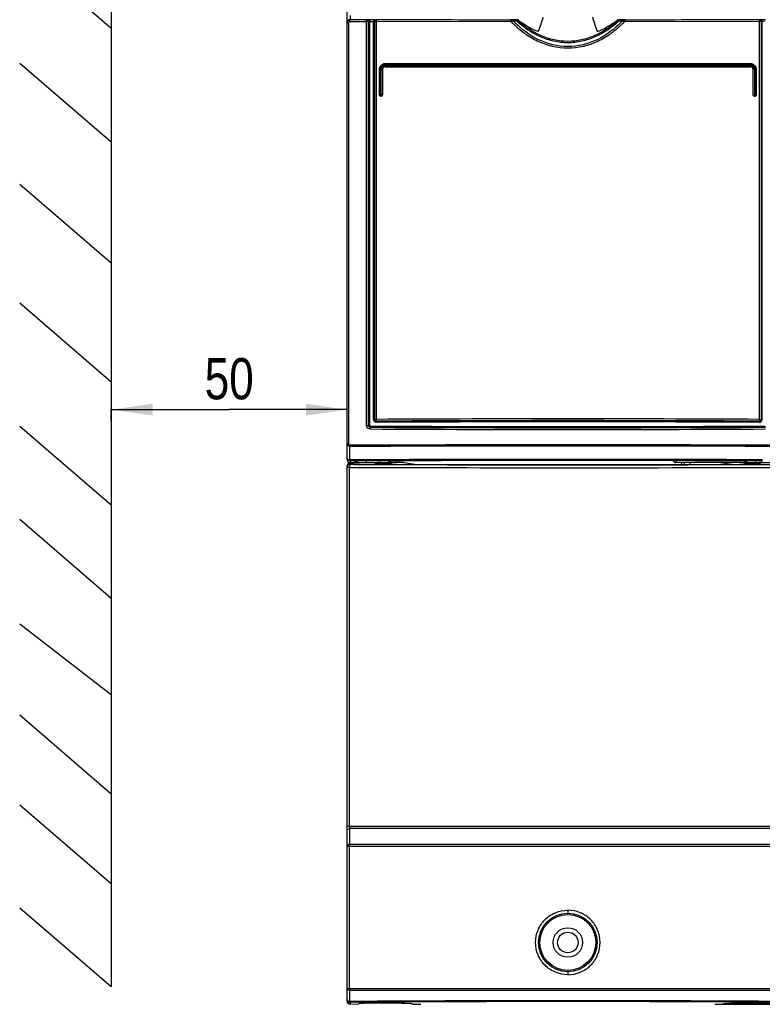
# Model space of a CAD drawing. Header units: millimetres. Extents: x 0 to 594, y 0 to 420.
# Tile 7 of 38: x 84 to 147, y 165 to 249. Entities that reach past the tile are written whole.
import ezdxf

# ---------------------------------------------------------------- set-up
doc = ezdxf.new("R2010")
doc.units = ezdxf.units.MM
doc.header["$LTSCALE"] = 32.67
doc.layers.get('0').update_dxf_attribs({"linetype": 'CONTINUOUS'})
doc.styles.get("Standard").update_dxf_attribs({"font": 'txt', "width": 0.8})
doc.dimstyles.new('DIMSTYLE_1', dxfattribs={"dimtxt": 3.5, "dimasz": 3.5, "dimexe": 1, "dimexo": 0, "dimgap": 0.875, "dimtad": 1, "dimlfac": 2, "dimdsep": 46, "dimtxsty": 'STANDARD', "dimblk": '_FILLED', "dimblk1": '_FILLED', "dimblk2": '_FILLED', "dimcen": 0.09, "dimclrt": 5, "dimadec": 0, "dimazin": 0, "dimtp": 0.01, "dimtm": 0.01, "dimtfac": 1, "dimtofl": 0, "dimtmove": 0, "dimatfit": 3, "dimldrblk": '_FILLED', "dimfxl": 1, "dimtolj": 1, "dimarcsym": 0})

# ---------------------------------------------------------------- blocks, each defined once
blk = doc.blocks.new('_FILLED')
at = {"color": 0, "linetype": 'BYBLOCK'}
blk.add_solid([(0, 0), (-1, 0.143), (-1, -0.143)], dxfattribs=at)
blk = doc.blocks.new('*D0')
at = {"color": 2, "linetype": 'CONTINUOUS'}
for p, q in [((112.197, 216.751), (112.197, 216.876)), ((112.197, 215.876), (112.197, 216.751)), ((92.172, 214.876), (92.172, 215.876)), ((92.172, 215.876), (102.185, 215.876)), ((112.197, 215.876), (102.185, 215.876))]:
    blk.add_line(p, q, dxfattribs=at)
at = {"color": 2, "linetype": 'CONTINUOUS', "xscale": 3.5, "yscale": 3.5, "zscale": 3.5}
for p, rotation in [((92.172, 215.876), 180), ((112.197, 215.876), 360)]:
    blk.add_blockref('_FILLED', p, dxfattribs=dict(at, rotation=rotation))
at = {"color": 5, "linetype": 'CONTINUOUS', "insert": (102.185, 220.251), "char_height": 3.5, "width": 5.6, "attachment_point": 2, "line_spacing_factor": 0.9}
blk.add_mtext('50', dxfattribs=at)
blk = doc.blocks.new('*D3')
at = {"color": 2, "linetype": 'CONTINUOUS'}
for p, q in [((143.423, 165.389), (159.582, 165.389)), ((159.582, 165.389), (159.582, 165.389)), ((160.457, 165.389), (160.457, 155.054)), ((160.457, 144.718), (160.457, 155.054))]:
    blk.add_line(p, q, dxfattribs=at)
at = {"color": 2, "linetype": 'CONTINUOUS', "xscale": 3.5, "yscale": 3.5, "zscale": 3.5}
for p, rotation in [((160.457, 165.389), 89.999999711), ((160.457, 144.718), 269.999999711)]:
    blk.add_blockref('_FILLED', p, dxfattribs=dict(at, rotation=rotation))
at = {"color": 5, "linetype": 'CONTINUOUS', "insert": (156.082, 155.054), "char_height": 3.5, "width": 44.8, "attachment_point": 2, "rotation": 90, "line_spacing_factor": 0.9}
blk.add_mtext('MIN100\\PAIR SPACE OUTLET', dxfattribs=at)

msp = doc.modelspace()

# ---------------------------------------------------------------- linework, layer by layer
at = {"color": 7, "linetype": 'CONTINUOUS'}
for p, q in [((112.1972, 248.7389), (112.1972, 294.1392)), ((92.1725, 288.7346), (92.1725, 166.8735)), ((92.1725, 248.2438), (84.3897, 254.9353)), ((112.1972, 211.6394), (112.1972, 248.7201)), ((112.4256, 248.8182), (113.848, 248.8182)), ((114.1294, 248.8211), (114.2331, 248.8211)), ((114.2331, 248.8211), (114.4405, 248.8211)), ((126.1422, 248.7999), (114.665, 248.815)), ((125.9962, 248.9709), (125.9778, 248.9893)), ((126.3197, 248.9681), (126.141, 248.9683)), ((126.3153, 248.9512), (126.2442, 248.9503)), ((126.3477, 248.9515), (126.3153, 248.9512)), ((126.4985, 248.9681), (126.3197, 248.9681)), ((126.4519, 248.9527), (126.3477, 248.9515)), ((126.5569, 248.9538), (126.4519, 248.9527)), ((126.6773, 248.968), (126.4985, 248.9681)), ((135.3375, 248.9681), (135.2171, 248.968)), ((135.3959, 248.9681), (135.3375, 248.9681)), ((135.4425, 248.9527), (135.3376, 248.9538)), ((135.7535, 248.9683), (135.3959, 248.9681)), ((135.6503, 248.9503), (135.4425, 248.9527)), ((147.2295, 248.815), (135.7522, 248.7999)), ((135.9167, 248.9893), (135.8982, 248.9709)), ((147.661, 248.8212), (147.454, 248.8209)), ((92.1725, 238.5813), (84.3897, 245.2728)), ((146.4483, 244.9893), (115.4472, 244.9893)), ((115.4482, 245.2393), (146.4473, 245.2393)), ((146.449, 244.9911), (146.4483, 244.9893)), ((115.1972, 244.7388), (115.1972, 242.5895)), ((146.6972, 242.5895), (146.6972, 244.7388)), ((114.9492, 242.5911), (115.0378, 242.5911)), ((146.8566, 242.5911), (146.9452, 242.5911)), ((92.1725, 228.3057), (84.3897, 234.9972)), ((92.1725, 218.2104), (84.3897, 224.9019)), ((147.3659, 215.046), (147.3619, 215.0475)), ((92.1725, 207.7529), (84.3897, 214.4444)), ((112.4239, 211.6134), (112.4241, 212.747)), ((112.4469, 211.6129), (112.424, 211.6129)), ((113.0101, 211.6149), (112.4469, 211.6129)), ((112.4472, 211.538), (114.4072, 211.5445)), ((112.7758, 211.3893), (113.0135, 211.5304)), ((114.4069, 211.6196), (113.0101, 211.6149)), ((114.4161, 211.535), (113.0135, 211.5304)), ((114.6856, 211.6205), (114.4069, 211.6196)), ((114.4161, 211.5344), (114.4161, 211.535)), ((116.5748, 211.6262), (114.6856, 211.6205)), ((115.8446, 211.3152), (115.8522, 211.5314)), ((116.3315, 211.3894), (116.339, 211.5328)), ((116.5878, 211.5335), (116.5879, 211.533)), ((145.3066, 211.533), (145.3066, 211.5335)), ((147.1989, 211.5279), (145.3066, 211.5335)), ((147.2088, 211.6205), (145.3196, 211.6262)), ((146.0058, 211.4893), (146.0044, 211.5315)), ((146.0075, 211.4579), (146.0058, 211.4893)), ((147.4875, 211.6196), (147.2088, 211.6205)), ((112.1972, 165.6656), (112.1972, 211.064)), ((112.2972, 211.4476), (112.2972, 211.2568)), ((114.0843, 211.3711), (112.4385, 211.3139)), ((112.4472, 211.3893), (115.6058, 211.3893)), ((112.4472, 211.314), (112.4472, 211.2253)), ((114.5972, 211.3107), (114.5972, 211.389)), ((115.9722, 211.3107), (114.5972, 211.3107)), ((114.825, 211.3107), (114.8222, 211.3893)), ((115.0972, 211.3893), (115.1, 211.3107)), ((116.3315, 211.3894), (115.8507, 211.3894)), ((116.0093, 211.3664), (115.9722, 211.3107)), ((116.0093, 211.3664), (116.3909, 211.3762)), ((116.3661, 211.3892), (116.3315, 211.3894)), ((116.7624, 211.3762), (116.3909, 211.3762)), ((117.966, 211.2286), (117.0086, 211.3708)), ((146.0058, 211.3893), (140.1275, 211.3893)), ((140.8327, 211.2235), (140.8453, 211.3676)), ((141.2972, 211.3893), (141.2972, 211.2243)), ((144.8858, 211.3708), (143.9285, 211.2286)), ((145.5036, 211.3762), (145.132, 211.3762)), ((145.5036, 211.3762), (145.8851, 211.3664)), ((145.9222, 211.3107), (145.8851, 211.3664)), ((147.2972, 211.3107), (145.9222, 211.3107)), ((146.0173, 211.3174), (146.0075, 211.4579)), ((146.2525, 211.3893), (149.4472, 211.3893)), ((146.7945, 211.3107), (146.7972, 211.3893)), ((147.0695, 211.3107), (147.0722, 211.3893)), ((147.2972, 211.389), (147.2972, 211.3107)), ((92.1725, 199.8481), (84.3897, 206.5396)), ((92.1848, 191.6302), (84.3897, 197.6724)), ((92.1725, 183.2358), (84.3897, 189.9273)), ((92.1725, 175.6054), (84.3897, 182.2969)), ((112.4237, 178.9625), (112.4236, 180.3161)), ((92.1725, 166.8735), (84.3897, 173.565)), ((112.4237, 165.6268), (112.4238, 166.5661)), ((112.4385, 165.4158), (113.1972, 165.3893)), ((113.1972, 165.3893), (113.1972, 165.4673)), ((117.7142, 165.4514), (117.722, 165.4279)), ((144.1724, 165.4279), (144.1803, 165.4514))]:
    msp.add_line(p, q, dxfattribs=at)
at = {"color": 9, "linetype": 'CONTINUOUS'}
for p, q in [((112.4472, 249.336), (112.4472, 248.9699)), ((112.1972, 248.7201), (112.3273, 248.7201)), ((112.3273, 248.7201), (112.3273, 212.9814)), ((113.867, 248.9667), (112.4472, 248.9699)), ((113.848, 214.5331), (113.848, 248.8168)), ((114.0162, 248.8168), (113.848, 248.8168)), ((113.867, 248.9667), (113.8674, 248.9672)), ((114.0162, 214.5338), (114.0162, 248.817)), ((114.1294, 214.5344), (114.1294, 248.8211)), ((114.4582, 248.9708), (114.1475, 248.9714)), ((114.4405, 215.0455), (114.4405, 248.8209)), ((114.5325, 248.8158), (114.5325, 215.049)), ((114.5325, 248.815), (114.665, 248.815)), ((114.665, 248.815), (114.665, 215.0495)), ((114.6784, 248.9666), (114.6824, 248.965)), ((126.3163, 248.8728), (126.2056, 248.8264)), ((126.3163, 248.8728), (126.5224, 248.8769)), ((126.5224, 248.8769), (126.5583, 248.8776)), ((126.5583, 248.8776), (126.6246, 248.8789)), ((135.2699, 248.8789), (135.4748, 248.8749)), ((135.4748, 248.8749), (135.5781, 248.8728)), ((135.5781, 248.8728), (135.6891, 248.8262)), ((147.216, 248.9666), (147.212, 248.965)), ((147.3619, 248.815), (147.2295, 248.815)), ((147.2295, 215.0495), (147.2295, 248.815)), ((147.3619, 248.8158), (147.3619, 215.0475)), ((147.7469, 248.9714), (147.4362, 248.9708)), ((147.454, 215.0455), (147.454, 248.8209)), ((115.4345, 245.091), (146.4599, 245.0911)), ((146.4563, 245.1375), (115.4381, 245.1375)), ((115.4454, 244.9911), (115.4472, 244.9893)), ((115.4454, 244.9911), (146.449, 244.9911)), ((146.4455, 245.2375), (115.4489, 245.2375)), ((146.4455, 245.2375), (146.4473, 245.2393)), ((114.9492, 244.7384), (114.9472, 244.7403)), ((114.9492, 242.5911), (114.9492, 244.7384)), ((115.0378, 244.7384), (114.9492, 244.7384)), ((115.0378, 242.5911), (115.0378, 244.7384)), ((115.0843, 242.5911), (115.0843, 244.7404)), ((115.0843, 244.7404), (115.1956, 244.7404)), ((115.1956, 244.7404), (115.1972, 244.7388)), ((146.6988, 244.7404), (146.6972, 244.7388)), ((146.8101, 244.7404), (146.6988, 244.7404)), ((146.8101, 244.7404), (146.8101, 242.5911)), ((146.9452, 244.7384), (146.8566, 244.7384)), ((146.8566, 242.5911), (146.8566, 244.7384)), ((146.9472, 244.7403), (146.9452, 244.7384)), ((146.9452, 244.7384), (146.9452, 242.5911)), ((114.9472, 242.5891), (114.9492, 242.5911)), ((115.0379, 242.5911), (115.1956, 242.5911)), ((115.049, 242.4911), (115.0472, 242.4893)), ((115.0954, 242.4911), (115.049, 242.4911)), ((115.0954, 242.4911), (115.0972, 242.4893)), ((115.1956, 242.5911), (115.1972, 242.5895)), ((146.6988, 242.5911), (146.6972, 242.5895)), ((146.6988, 242.5911), (146.8566, 242.5911)), ((146.799, 242.4911), (146.7972, 242.4893)), ((146.799, 242.4911), (146.8454, 242.4911)), ((146.8454, 242.4911), (146.8472, 242.4893)), ((146.853, 242.5179), (146.8544, 242.5318)), ((146.9472, 242.5891), (146.9452, 242.5911)), ((114.5325, 215.049), (114.5286, 215.0475)), ((114.5325, 215.0495), (114.665, 215.0495)), ((114.6801, 214.8969), (114.6811, 214.8996)), ((147.2144, 214.8969), (147.2134, 214.8996)), ((113.848, 214.5331), (114.1294, 214.5344)), ((114.0162, 214.5338), (114.0175, 214.5343)), ((114.1668, 214.3843), (114.1658, 214.3816)), ((112.1972, 212.9814), (112.3273, 212.9814)), ((112.4472, 211.538), (112.4472, 211.3893)), ((113.8281, 211.5331), (113.8281, 211.3893)), ((114.9554, 211.3893), (114.9554, 211.5287)), ((140.1275, 211.5402), (140.1275, 211.3864)), ((146.9011, 211.5288), (146.9012, 211.3893)), ((112.4138, 210.9754), (112.1972, 210.9754)), ((112.4138, 180.4928), (112.4138, 210.9754)), ((112.7736, 211.2241), (112.4472, 211.2253)), ((115.9044, 211.3048), (115.897, 211.3893)), ((140.5974, 211.3893), (140.5829, 211.2231)), ((149.6972, 180.4928), (112.1972, 180.4928)), ((149.4708, 180.3161), (112.4236, 180.3161)), ((149.4706, 178.9625), (112.4238, 178.9625)), ((149.6972, 178.7857), (112.1972, 178.7857)), ((112.4141, 166.7428), (112.4141, 178.7857)), ((130.9472, 173.3773), (130.9472, 173.1276)), ((130.9472, 168.1509), (130.9472, 167.9013)), ((112.1972, 166.7428), (149.6972, 166.7428)), ((149.4706, 166.5661), (112.4238, 166.5661)), ((112.4472, 165.5539), (112.4472, 165.416))]:
    msp.add_line(p, q, dxfattribs=at)
msp.add_circle((130.9486, 170.6393), 2.4885, dxfattribs=at)
at = {"color": 7, "linetype": 'CONTINUOUS'}
for radius in [2.375, 1.25, 0.875]:
    msp.add_circle((130.9472, 170.6393), radius, dxfattribs=at)
for centre, radius, start, end in [((81.5899, 264.2809), 49.6215, 340.857208, 342.311291), ((178.543, 263.6943), 47.7651, 197.660379, 199.170985), ((112.4473, 248.7392), 0.2501, 90.026428, 180.061063), ((114.0852, 240.0348), 8.9366, 90.250259, 90.839985), ((114.1179, 234.7854), 14.1861, 89.880335, 90.289633), ((114.4342, 236.7619), 12.2089, 89.37518, 89.887335), ((126.1428, 256.2942), 7.3259, 269.422317, 269.985691), ((126.6775, 248.8175), 0.1505, 77.704789, 90.075376), ((147.4609, 236.6593), 12.3115, 90.115002, 90.624239), ((115.4475, 244.739), 0.2502, 90.063225, 180.049946), ((115.4492, 244.742), 0.4954, 90.032242, 94.952971), ((146.4452, 244.7421), 0.4954, 85.042753, 89.967653), ((146.447, 244.739), 0.2502, 359.949794, 89.868807), ((115.4405, 244.7383), 0.4913, 176.71743, 179.990514), ((115.4473, 244.7379), 0.4981, 174.213922, 176.719693), ((146.4472, 244.7379), 0.4981, 3.285696, 5.79571), ((146.4539, 244.7383), 0.4913, 0.009656, 3.287974), ((115.0971, 242.5894), 0.1001, 270.057362, 0.055862), ((146.7973, 242.5894), 0.1001, 179.944931, 269.941845), ((114.6819, 215.0497), 0.1493, 195.239591, 219.94243), ((130.9472, -2980.1889), 3195.2798, 89.7080353, 90.2919646), ((130.9467, -2975.5803), 3190.5213, 89.7078794, 90.2921013), ((114.1666, 214.5348), 0.1491, 180.207454, 191.379405), ((130.948, 3408.7912), 3194.6035, 269.6986596, 270.3013123), ((130.9472, -5058.7488), 5270.3192, 89.8201869, 90.1798131), ((115.6058, 211.6393), 0.25, 270.007519, 323.129148), ((115.6367, 211.6161), 0.2113, 323.112666, 329.317363), ((115.6448, 211.6114), 0.202, 329.31549, 336.645481), ((114.95, 211.5208), 0.9012, 357.997192, 1.003106), ((116.3669, 211.6393), 0.25, 269.820381, 331.756114), ((130.9472, -4938.788), 5150.4342, 89.8401153, 90.1598857), ((130.9472, -5040.7652), 5252.3178, 89.8433583, 90.1566417), ((140.1275, 211.6393), 0.25, 203.598491, 270), ((146.8945, 211.5205), 0.8892, 179.291845, 182.008074), ((146.2076, 211.6093), 0.1975, 203.3823, 210.445472), ((146.2181, 211.6156), 0.2097, 210.477262, 217.0927), ((146.2508, 211.6393), 0.25, 216.906616, 270.099741), ((112.4472, 211.064), 0.25, 92.000246, 180), ((112.4474, 211.6351), 0.2458, 260.94716, 269.947334), ((130.886, 5450.6265), 5239.6837, 269.7980066, 269.9922429), ((113.3472, 211.5393), 0.25, 218.060494, 234.230388), ((114.5472, 211.5393), 0.25, 289.591228, 321.939863), ((130.9568, 5479.8319), 5268.8891, 269.991516, 270.201436), ((112.4472, 165.6656), 0.25, 180, 268), ((130.9504, -2333.8958), 2499.5912, 89.5754714, 90.4246747)]:
    msp.add_arc(centre, radius, start, end, dxfattribs=at)
at = {"color": 9, "linetype": 'CONTINUOUS'}
for centre, radius, start, end in [((113.8676, 248.8173), 0.15, 359.99812, 90.047786), ((114.6786, 248.8166), 0.15, 90.057328, 179.988757), ((114.8657, 275.9263), 29.3769, 292.572718, 292.706784), ((133.9844, 256.3974), 10.9189, 224.092001, 225.205507), ((126.1591, 257.0188), 8.0689, 269.916548, 270.604075), ((132.2894, 254.4645), 8.182, 223.111395, 224.011636), ((126.9788, 247.0102), 1.9806, 100.230164, 100.916377), ((127.207, 245.7292), 3.2818, 99.288145, 100.179418), ((126.6027, 248.8048), 0.1504, 47.625749, 61.504974), ((126.9795, 248.1759), 0.7895, 108.855943, 110.419273), ((127.0724, 247.905), 1.0759, 107.664975, 108.872481), ((127.2122, 247.4652), 1.5374, 106.767712, 107.65839), ((134.5956, 245.1831), 3.8355, 80.284272, 80.674111), ((134.8632, 246.729), 2.2667, 79.128564, 80.358899), ((129.6042, 254.4654), 8.1833, 315.987386, 316.888215), ((126.504, 257.9235), 12.9911, 314.441649, 315.388816), ((135.7353, 257.0172), 8.0674, 269.395776, 270.083558), ((131.9672, 248.8003), 3.7851, 359.993974, 1.147236), ((147.2159, 248.8166), 0.15, 0.011408, 89.942637), ((146.8447, 242.5916), 0.1008, 305.288412, 322.704447), ((146.8449, 242.5911), 0.1004, 347.599161, 359.959565), ((114.422, 228.4086), 13.3631, 270.079329, 270.270132), ((115.9587, 215.0554), 1.2938, 180.265742, 181.841903), ((130.9472, -2977.521), 3192.4593, 89.7080483, 90.2919517), ((130.9472, -2972.2236), 3187.0621, 89.707757, 90.292243), ((147.2117, 215.0498), 0.1502, 270.115848, 359.88553), ((114.1623, 214.5354), 0.3144, 180.426455, 186.159308), ((115.2796, 214.2271), 1.1331, 176.05856, 179.761511), ((130.9467, 3403.3513), 3189.0139, 269.6985023, 270.3015168), ((130.9472, 3406.4617), 3192.1215, 269.6988043, 270.3011958), ((130.9472, 3400.8379), 3186.3978, 269.698485, 270.301515), ((114.6997, 215.0984), 0.3015, 261.85141, 268.411114), ((130.9472, -5158.0171), 5370.9007, 89.8023346, 90.1976654), ((130.8851, -4990.9671), 5203.7465, 89.7953671, 90.2032648), ((112.4471, 210.9754), 0.2499, 89.972414, 180.00795), ((130.9472, 5463.1929), 5252.0002, 269.8017374, 270.1982628), ((112.4469, 166.9121), 0.3468, 262.332406, 266.185337), ((112.447, 165.8037), 0.2498, 180.021565, 270.057028), ((130.9472, -2330.7074), 2496.3299, 89.5753838, 90.4246158)]:
    msp.add_arc(centre, radius, start, end, dxfattribs=at)
at = {"color": 7, "linetype": 'CONTINUOUS'}
for centre, major_axis, ratio, start_param, end_param in [((130.9472, 207.9373), (138.0816, 0), 0.0261859, 1.6749766, 1.6887656), ((113.0694, 211.6393), (0.2502, 0), 0.9993908, -2.3327101, -1.5707963), ((130.9472, 214.8131), (137.5, 0), 0.0261859, -1.6653462, -1.4762464)]:
    msp.add_ellipse(centre, major_axis=major_axis, ratio=ratio, start_param=start_param, end_param=end_param, dxfattribs=at)
for points in [[(112.1972, 248.7201), (112.1972, 248.7633), (112.2092, 248.8077), (112.2307, 248.8451)], [(112.2307, 248.8451), (112.2522, 248.8824), (112.2848, 248.915), (112.3222, 248.9365)], [(112.3222, 248.9365), (112.3424, 248.9481), (112.3645, 248.9569), (112.3872, 248.9625)], [(112.3872, 248.9625), (112.4068, 248.9674), (112.4271, 248.9699), (112.4472, 248.9699)], [(113.8663, 248.9667), (113.9163, 248.9667), (113.9712, 248.935), (113.9961, 248.8917)], [(113.9961, 248.8917), (114.0037, 248.8784), (114.0094, 248.8636), (114.0127, 248.8486)], [(114.0127, 248.8486), (114.015, 248.8382), (114.0162, 248.8274), (114.0162, 248.8168)], [(114.5325, 248.815), (114.5326, 248.8666), (114.5666, 248.9234), (114.6122, 248.9475)], [(114.6122, 248.9475), (114.6335, 248.9588), (114.6583, 248.965), (114.6824, 248.965)], [(126.7096, 248.9646), (126.7308, 248.96), (126.7514, 248.9505), (126.7687, 248.9373)], [(126.7687, 248.9373), (127.2179, 248.5957), (127.7027, 248.2948), (128.2136, 248.0551)], [(133.6809, 248.0551), (134.1917, 248.2948), (134.6766, 248.5957), (135.1257, 248.9373)], [(135.1257, 248.9373), (135.1513, 248.9568), (135.185, 248.9682), (135.2171, 248.9681)], [(147.212, 248.965), (147.2589, 248.965), (147.31, 248.938), (147.3361, 248.8991)], [(147.3361, 248.8991), (147.3453, 248.8853), (147.3523, 248.8698), (147.3566, 248.8539)], [(147.3566, 248.8539), (147.36, 248.8413), (147.3619, 248.8281), (147.3619, 248.815)], [(115.0951, 245.0909), (115.0162, 245.0119), (114.963, 244.8992), (114.9517, 244.7881)], [(115.4065, 245.2356), (115.2924, 245.2258), (115.176, 245.1718), (115.0951, 245.0909)], [(146.7993, 245.0909), (146.7184, 245.1719), (146.602, 245.2258), (146.488, 245.2356)], [(146.9427, 244.7882), (146.9314, 244.8993), (146.8782, 245.0119), (146.7993, 245.0909)], [(114.9605, 242.5394), (114.952, 242.5542), (114.9472, 242.5719), (114.9472, 242.5891)], [(115.0472, 242.4893), (115.0138, 242.4893), (114.9771, 242.5104), (114.9605, 242.5394)], [(115.1455, 242.5044), (115.1305, 242.4958), (115.1127, 242.491), (115.0954, 242.4911)], [(115.1956, 242.5911), (115.1956, 242.5577), (115.1745, 242.521), (115.1455, 242.5044)], [(146.7031, 242.5622), (146.7003, 242.5715), (146.6988, 242.5813), (146.6988, 242.5911)], [(146.7489, 242.5044), (146.7339, 242.513), (146.7209, 242.526), (146.7122, 242.541)], [(146.799, 242.4911), (146.7817, 242.491), (146.7639, 242.4958), (146.7489, 242.5044)], [(114.5378, 215.0104), (114.5344, 215.0228), (114.5312, 215.0365), (114.5349, 215.0487)], [(114.6824, 214.8996), (114.6403, 214.8997), (114.5949, 214.9208), (114.5678, 214.9531)], [(114.0377, 214.4594), (114.0295, 214.4736), (114.0236, 214.4893), (114.0204, 214.5054)], [(114.0923, 214.4046), (114.07, 214.4175), (114.0505, 214.437), (114.0377, 214.4594)], [(114.1668, 214.3843), (114.141, 214.3844), (114.1146, 214.3917), (114.0923, 214.4046)], [(112.4472, 211.538), (112.4041, 211.538), (112.3598, 211.5499), (112.3224, 211.5713)], [(112.3218, 211.4231), (112.3484, 211.4077), (112.3784, 211.3972), (112.4088, 211.3923)], [(116.8875, 165.4898), (115.6574, 165.4832), (114.4273, 165.4757), (113.1972, 165.4673)], [(148.6972, 165.4673), (147.4671, 165.4757), (146.2371, 165.4832), (145.007, 165.4898)]]:
    msp.add_open_spline(points, degree=3, dxfattribs=at)
at = {"color": 9, "linetype": 'CONTINUOUS'}
for points in [[(112.3273, 248.7201), (112.3282, 248.7368), (112.3326, 248.7538), (112.3407, 248.7684)], [(112.3407, 248.7684), (112.3486, 248.7828), (112.3605, 248.7957), (112.3746, 248.8041)], [(112.3746, 248.8041), (112.3898, 248.8131), (112.408, 248.8172), (112.4256, 248.8182)], [(114.4842, 248.8201), (114.4696, 248.8205), (114.4551, 248.8207), (114.4405, 248.8209)], [(126.6037, 248.955), (126.628, 248.955), (126.6531, 248.9486), (126.6745, 248.937)], [(135.1257, 248.9373), (135.1475, 248.9307), (135.1691, 248.9238), (135.1904, 248.9159)], [(135.1904, 248.9159), (135.2169, 248.9401), (135.2548, 248.9549), (135.2907, 248.955)], [(135.6891, 248.8262), (135.7101, 248.8174), (135.7311, 248.8084), (135.7522, 248.7999)], [(115.0692, 244.8922), (115.108, 244.9861), (115.1914, 245.0688), (115.2856, 245.107)], [(115.1105, 244.8731), (115.1444, 244.9568), (115.2182, 245.0307), (115.3018, 245.0648)], [(115.2856, 245.107), (115.3336, 245.1265), (115.3863, 245.1365), (115.4381, 245.1375)], [(115.3018, 245.0648), (115.3436, 245.0818), (115.3894, 245.0907), (115.4345, 245.091)], [(146.6074, 245.1076), (146.5598, 245.1268), (146.5076, 245.1369), (146.4563, 245.1375)], [(146.4599, 245.0911), (146.505, 245.0907), (146.5507, 245.0819), (146.5924, 245.0649)], [(146.5924, 245.0649), (146.6762, 245.0308), (146.75, 244.9567), (146.784, 244.873)], [(146.8256, 244.8912), (146.7867, 244.986), (146.7024, 245.0693), (146.6074, 245.1076)], [(115.0378, 244.7384), (115.039, 244.7907), (115.0493, 244.8438), (115.0692, 244.8922)], [(115.0843, 244.7404), (115.0847, 244.7855), (115.0935, 244.8314), (115.1105, 244.8731)], [(146.784, 244.873), (146.8009, 244.8312), (146.8098, 244.7855), (146.8101, 244.7404)], [(146.8566, 244.7384), (146.8557, 244.7903), (146.8454, 244.8431), (146.8256, 244.8912)], [(114.9492, 242.5911), (114.9492, 242.5698), (114.9567, 242.5475), (114.9696, 242.5306)], [(114.9696, 242.5306), (114.9875, 242.507), (115.0194, 242.4911), (115.049, 242.4911)], [(115.0379, 242.5911), (115.0379, 242.5713), (115.0384, 242.5515), (115.0401, 242.5318)], [(115.0843, 242.5911), (115.0843, 242.5737), (115.0848, 242.5563), (115.086, 242.539)], [(115.086, 242.539), (115.0865, 242.532), (115.0871, 242.5249), (115.0879, 242.5179)], [(146.8085, 242.539), (146.808, 242.532), (146.8074, 242.5249), (146.8065, 242.5179)], [(146.8101, 242.5911), (146.8101, 242.5737), (146.8097, 242.5563), (146.8085, 242.539)], [(146.8454, 242.4911), (146.8655, 242.4911), (146.8865, 242.4978), (146.9029, 242.5094)], [(146.8544, 242.5318), (146.856, 242.5515), (146.8566, 242.5713), (146.8566, 242.5911)], [(146.9248, 242.5306), (146.9335, 242.542), (146.9398, 242.5556), (146.9429, 242.5696)], [(114.4405, 215.0455), (114.4419, 215.0024), (114.4529, 214.9581), (114.4743, 214.9206)], [(114.4743, 214.9206), (114.4955, 214.8832), (114.5284, 214.8508), (114.5659, 214.8299)], [(114.5286, 215.0455), (114.5286, 215.0339), (114.53, 215.0223), (114.5327, 215.0111)], [(114.5327, 215.0111), (114.5418, 214.973), (114.5689, 214.9365), (114.6028, 214.917)], [(114.5659, 214.8299), (114.5938, 214.8144), (114.6253, 214.8045), (114.657, 214.7999)], [(114.6028, 214.917), (114.6259, 214.9038), (114.6535, 214.8966), (114.6801, 214.8969)], [(113.8703, 214.4192), (113.8597, 214.4455), (113.8528, 214.4735), (113.8498, 214.5017)], [(114.1294, 214.5344), (114.1304, 214.5179), (114.1403, 214.5), (114.1545, 214.4916)], [(114.1545, 214.4916), (114.1619, 214.4872), (114.1706, 214.4848), (114.1791, 214.4842)], [(112.3273, 212.9814), (112.3286, 212.9417), (112.3406, 212.8959), (112.3713, 212.8708)], [(112.3713, 212.8708), (112.3844, 212.8601), (112.4013, 212.8532), (112.4181, 212.8517)], [(112.3091, 211.6418), (112.3449, 211.6252), (112.3846, 211.616), (112.4239, 211.6134)], [(112.4196, 178.9236), (112.4207, 178.9359), (112.4214, 178.9483), (112.424, 178.9604)], [(112.3099, 165.6552), (112.3453, 165.6387), (112.3847, 165.6294), (112.4237, 165.6268)]]:
    msp.add_open_spline(points, degree=3, dxfattribs=at)
for points, knots in [([(112.4256, 248.8193), (112.4263, 248.8382), (112.4283, 248.8729), (112.4322, 248.9212), (112.4375, 248.949), (112.4425, 248.9693), (112.4472, 248.9699)], [0, 0, 0, 0, 0.3709207, 0.6889981, 0.9064072, 1, 1, 1, 1]), ([(113.848, 248.8168), (113.848, 248.8357), (113.849, 248.8702), (113.8521, 248.9184), (113.8576, 248.9456), (113.8617, 248.9661), (113.8663, 248.9667)], [0, 0, 0, 0, 0.3720632, 0.6906362, 0.908143, 1, 1, 1, 1]), ([(114.0347, 248.8194), (114.0306, 248.8192), (114.0253, 248.8182), (114.0187, 248.8185), (114.0175, 248.8172)], [0, 0, 0, 0, 0.7033723, 1, 1, 1, 1]), ([(114.1294, 248.8213), (114.1204, 248.8214), (114.0888, 248.8213), (114.0572, 248.8208), (114.0347, 248.8194)], [0, 0, 0, 0, 0.2868189, 1, 1, 1, 1]), ([(114.1294, 248.8213), (114.1295, 248.8341), (114.1304, 248.8772), (114.1324, 248.9207), (114.1386, 248.9504)], [0, 0, 0, 0, 0.2956642, 1, 1, 1, 1]), ([(114.1386, 248.9504), (114.1392, 248.9534), (114.1411, 248.96), (114.1429, 248.9707), (114.1475, 248.9714)], [0, 0, 0, 0, 0.3925387, 1, 1, 1, 1]), ([(114.4582, 248.9708), (114.4536, 248.9701), (114.4499, 248.9496), (114.4444, 248.9224), (114.4415, 248.8743), (114.4405, 248.8398), (114.4405, 248.8209)], [0, 0, 0, 0, 0.0912393, 0.3087318, 0.6275434, 1, 1, 1, 1]), ([(114.6824, 248.965), (114.6778, 248.9643), (114.6743, 248.9438), (114.6688, 248.9167), (114.6659, 248.8685), (114.665, 248.834), (114.665, 248.815)], [0, 0, 0, 0, 0.0909417, 0.3084524, 0.6273982, 1, 1, 1, 1]), ([(126.1473, 248.9499), (125.1899, 248.9505), (121.3683, 248.9534), (117.5466, 248.9592), (114.6824, 248.965)], [0, 0, 0, 0, 0.2505292, 1, 1, 1, 1]), ([(126.1422, 248.7999), (126.1422, 248.8188), (126.1431, 248.8533), (126.1417, 248.9013), (126.1478, 248.9283), (126.1437, 248.948), (126.1473, 248.9499)], [0, 0, 0, 0, 0.3775666, 0.699963, 0.9177121, 1, 1, 1, 1]), ([(126.3163, 248.8728), (126.3129, 248.8837), (126.3003, 248.9166), (126.2691, 248.9497), (126.2442, 248.9503)], [0, 0, 0, 0, 0.3144843, 1, 1, 1, 1]), ([(135.6002, 248.6483), (135.2889, 248.3431), (134.6323, 247.7634), (133.1314, 246.87), (130.9456, 246.3542), (128.761, 246.873), (127.2594, 247.7642), (126.6006, 248.3419), (126.2913, 248.649)], [0, 0, 0, 0, 0.1253883, 0.2507026, 0.5000061, 0.7493072, 0.874637, 1, 1, 1, 1]), ([(135.4895, 248.7795), (134.8985, 248.1679), (133.5096, 247.1179), (130.9471, 246.4985), (128.3847, 247.118), (126.9958, 248.168), (126.4049, 248.7796)], [0, 0, 0, 0, 0.2502839, 0.5000032, 0.7497214, 1, 1, 1, 1]), ([(126.5569, 248.9538), (126.5625, 248.9539), (126.5781, 248.9544), (126.5938, 248.9534), (126.6037, 248.955)], [0, 0, 0, 0, 0.3594154, 1, 1, 1, 1]), ([(126.5569, 248.9538), (126.5638, 248.9536), (126.5987, 248.9428), (126.6162, 248.9057), (126.6246, 248.8789)], [0, 0, 0, 0, 0.1986255, 1, 1, 1, 1]), ([(126.7041, 248.9159), (126.7017, 248.9142), (126.6743, 248.9032), (126.6484, 248.8901), (126.6246, 248.8789)], [0, 0, 0, 0, 0.0996735, 1, 1, 1, 1]), ([(126.6246, 248.8789), (127.2082, 248.3352), (128.2182, 247.6373), (129.7444, 247.1332), (130.9472, 247.0023), (132.1504, 247.1322), (133.6756, 247.6388), (134.6863, 248.3353), (135.2699, 248.8789)], [0, 0, 0, 0, 0.2496065, 0.3747654, 0.5000138, 0.6252303, 0.7504161, 1, 1, 1, 1]), ([(135.1904, 248.9159), (134.6131, 248.3896), (133.2985, 247.4912), (130.9471, 246.959), (128.5957, 247.4913), (127.2813, 248.3897), (126.7041, 248.9159)], [0, 0, 0, 0, 0.2502704, 0.5000161, 0.7497549, 1, 1, 1, 1]), ([(135.1904, 248.9159), (135.193, 248.9146), (135.2193, 248.9019), (135.2458, 248.8896), (135.2699, 248.8789)], [0, 0, 0, 0, 0.0998779, 1, 1, 1, 1]), ([(135.2699, 248.8789), (135.2732, 248.8895), (135.285, 248.9208), (135.314, 248.9532), (135.3376, 248.9538)], [0, 0, 0, 0, 0.3188291, 1, 1, 1, 1]), ([(135.2907, 248.955), (135.2925, 248.9547), (135.3081, 248.9544), (135.3237, 248.954), (135.3376, 248.9538)], [0, 0, 0, 0, 0.1113502, 1, 1, 1, 1]), ([(135.6503, 248.9503), (135.6428, 248.9501), (135.6062, 248.9393), (135.5869, 248.9007), (135.5781, 248.8728)], [0, 0, 0, 0, 0.2027351, 1, 1, 1, 1]), ([(147.212, 248.965), (146.2591, 248.9631), (142.4374, 248.956), (138.6158, 248.9516), (135.7471, 248.9499)], [0, 0, 0, 0, 0.2493636, 1, 1, 1, 1]), ([(135.7471, 248.9499), (135.7488, 248.949), (135.7478, 248.9402), (135.7521, 248.9183), (135.7511, 248.8939), (135.7515, 248.8761)], [0, 0, 0, 0, 0.0769076, 0.2779635, 1, 1, 1, 1]), ([(147.212, 248.965), (147.2166, 248.9643), (147.2202, 248.9438), (147.2256, 248.9167), (147.2285, 248.8685), (147.2294, 248.834), (147.2295, 248.8151)], [0, 0, 0, 0, 0.0909413, 0.3084501, 0.6273944, 1, 1, 1, 1]), ([(147.454, 248.8209), (147.4464, 248.8208), (147.4213, 248.8205), (147.3962, 248.8199), (147.3787, 248.8185)], [0, 0, 0, 0, 0.3012937, 1, 1, 1, 1]), ([(147.445, 248.9498), (147.4444, 248.9528), (147.4425, 248.9594), (147.4408, 248.9701), (147.4362, 248.9708)], [0, 0, 0, 0, 0.3932973, 1, 1, 1, 1]), ([(147.454, 248.8209), (147.4539, 248.8336), (147.453, 248.8767), (147.451, 248.9201), (147.445, 248.9498)], [0, 0, 0, 0, 0.2957593, 1, 1, 1, 1]), ([(115.4345, 245.0911), (115.4345, 245.0828), (115.435, 245.0545), (115.4362, 245.026), (115.4397, 245.0064)], [0, 0, 0, 0, 0.2933668, 1, 1, 1, 1]), ([(115.4381, 245.1375), (115.4381, 245.161), (115.4384, 245.1945), (115.4439, 245.2232), (115.446, 245.2372), (115.449, 245.2375)], [0, 0, 0, 0, 0.6940446, 0.9111863, 1, 1, 1, 1]), ([(115.4397, 245.0064), (115.4404, 245.0026), (115.4415, 244.998), (115.4437, 244.9913), (115.4454, 244.9911)], [0, 0, 0, 0, 0.6917961, 1, 1, 1, 1]), ([(146.4454, 245.2375), (146.4484, 245.2372), (146.4505, 245.2233), (146.456, 245.1946), (146.4563, 245.161), (146.4563, 245.1375)], [0, 0, 0, 0, 0.0884692, 0.3052279, 1, 1, 1, 1]), ([(146.4547, 245.0063), (146.4541, 245.0025), (146.453, 244.998), (146.4506, 244.9912), (146.449, 244.9911)], [0, 0, 0, 0, 0.6954328, 1, 1, 1, 1]), ([(146.4599, 245.0911), (146.4599, 245.0828), (146.4594, 245.0545), (146.4582, 245.026), (146.4547, 245.0063)], [0, 0, 0, 0, 0.2934236, 1, 1, 1, 1]), ([(115.0401, 242.5318), (115.0409, 242.5219), (115.0434, 242.511), (115.045, 242.4917), (115.049, 242.4911)], [0, 0, 0, 0, 0.7094621, 1, 1, 1, 1]), ([(115.0879, 242.5179), (115.0887, 242.5113), (115.0904, 242.5038), (115.0927, 242.4915), (115.0955, 242.4911)], [0, 0, 0, 0, 0.7050908, 1, 1, 1, 1]), ([(146.8065, 242.5179), (146.8057, 242.5113), (146.804, 242.5038), (146.8017, 242.4915), (146.799, 242.4911)], [0, 0, 0, 0, 0.7052318, 1, 1, 1, 1]), ([(146.8455, 242.4911), (146.8469, 242.4913), (146.8492, 242.4965), (146.8501, 242.5005), (146.8507, 242.5036)], [0, 0, 0, 0, 0.3148656, 1, 1, 1, 1]), ([(146.8507, 242.5036), (146.8512, 242.5058), (146.852, 242.5106), (146.8527, 242.5153), (146.853, 242.5179)], [0, 0, 0, 0, 0.4599659, 1, 1, 1, 1]), ([(114.6811, 214.8996), (114.6777, 214.9009), (114.6755, 214.9153), (114.6711, 214.9365), (114.6675, 214.9725), (114.6661, 214.999), (114.6656, 215.0138)], [0, 0, 0, 0, 0.0936169, 0.3044457, 0.6168381, 1, 1, 1, 1]), ([(114.6914, 214.797), (114.6913, 214.82), (114.6909, 214.852), (114.6851, 214.8826), (114.6832, 214.8955), (114.6801, 214.8969)], [0, 0, 0, 0, 0.6812597, 0.9011276, 1, 1, 1, 1]), ([(147.2031, 214.797), (147.2667, 214.7991), (147.4012, 214.8472), (147.4522, 214.9816), (147.454, 215.0455)], [0, 0, 0, 0, 0.4990324, 1, 1, 1, 1]), ([(147.2031, 214.797), (147.2032, 214.8201), (147.2035, 214.8524), (147.2093, 214.8827), (147.2113, 214.8958), (147.2144, 214.8969)], [0, 0, 0, 0, 0.6835617, 0.9029263, 1, 1, 1, 1]), ([(147.212, 214.8996), (147.2166, 214.9013), (147.2198, 214.9209), (147.2255, 214.9494), (147.2283, 214.9966), (147.2294, 215.0308), (147.2295, 215.0494)], [0, 0, 0, 0, 0.097003, 0.3163035, 0.6325786, 1, 1, 1, 1]), ([(147.2147, 214.8969), (147.2528, 214.8965), (147.3333, 214.9271), (147.366, 215.0074), (147.3659, 215.046)], [0, 0, 0, 0, 0.4967266, 1, 1, 1, 1]), ([(147.2295, 215.0495), (147.2602, 215.0495), (147.3041, 215.0473), (147.3487, 215.0514), (147.3619, 215.049)], [0, 0, 0, 0, 0.6969732, 1, 1, 1, 1]), ([(147.454, 215.0455), (147.4428, 215.0455), (147.4134, 215.0458), (147.3841, 215.0452), (147.3659, 215.046)], [0, 0, 0, 0, 0.3801291, 1, 1, 1, 1]), ([(114.1464, 214.2318), (114.0884, 214.2325), (113.9697, 214.2682), (113.8922, 214.3653), (113.8703, 214.4192)], [0, 0, 0, 0, 0.4991152, 1, 1, 1, 1]), ([(114.1644, 214.3816), (114.1264, 214.382), (114.0472, 214.415), (114.016, 214.4948), (114.0162, 214.5333)], [0, 0, 0, 0, 0.4969426, 1, 1, 1, 1]), ([(114.1658, 214.3816), (114.158, 214.3793), (114.1542, 214.3452), (114.1504, 214.3233), (114.1491, 214.305)], [0, 0, 0, 0, 0.3071441, 1, 1, 1, 1]), ([(114.1791, 214.4842), (114.179, 214.4611), (114.1784, 214.4288), (114.1722, 214.3985), (114.1699, 214.3854), (114.1668, 214.3843)], [0, 0, 0, 0, 0.6825453, 0.9020256, 1, 1, 1, 1]), ([(112.4241, 212.747), (112.364, 212.7495), (112.2424, 212.8012), (112.1972, 212.9241), (112.1972, 212.9814)], [0, 0, 0, 0, 0.5123757, 1, 1, 1, 1]), ([(112.4241, 212.747), (112.4231, 212.7545), (112.4194, 212.7893), (112.4182, 212.8242), (112.4181, 212.8516)], [0, 0, 0, 0, 0.2163304, 1, 1, 1, 1]), ([(112.1972, 211.7879), (112.1972, 211.7734), (112.2089, 211.7096), (112.2647, 211.6624), (112.3091, 211.6418)], [0, 0, 0, 0, 0.2275173, 1, 1, 1, 1]), ([(112.4239, 211.6134), (112.4264, 211.595), (112.4312, 211.5729), (112.4393, 211.5395), (112.4472, 211.538)], [0, 0, 0, 0, 0.6956321, 1, 1, 1, 1]), ([(113.1785, 211.3893), (113.1354, 211.3893), (113.0476, 211.4125), (112.9836, 211.4769), (112.9621, 211.5143)], [0, 0, 0, 0, 0.499934, 1, 1, 1, 1]), ([(112.4472, 211.2253), (112.4392, 211.2237), (112.4312, 211.1905), (112.4216, 211.1438), (112.4156, 211.0642), (112.4139, 211.0067), (112.4138, 210.9754)], [0, 0, 0, 0, 0.0957059, 0.3138395, 0.6307737, 1, 1, 1, 1]), ([(112.1972, 180.1392), (112.1972, 180.1846), (112.2617, 180.2842), (112.3667, 180.3122), (112.4236, 180.3161)], [0, 0, 0, 0, 0.4428802, 1, 1, 1, 1]), ([(112.4138, 180.4928), (112.4138, 180.4765), (112.4147, 180.4175), (112.4178, 180.3583), (112.4236, 180.3161)], [0, 0, 0, 0, 0.2769881, 1, 1, 1, 1]), ([(112.4237, 178.9625), (112.3667, 178.9587), (112.2617, 178.9307), (112.1972, 178.8311), (112.1972, 178.7857)], [0, 0, 0, 0, 0.5572279, 1, 1, 1, 1]), ([(112.4141, 178.7857), (112.4141, 178.8211), (112.4153, 178.8671), (112.4187, 178.913), (112.4196, 178.9236)], [0, 0, 0, 0, 0.7688645, 1, 1, 1, 1]), ([(130.9472, 167.9013), (130.5909, 167.9015), (129.8704, 168.0437), (128.9591, 168.6521), (128.3487, 169.5636), (128.1343, 170.6393), (128.3487, 171.715), (128.9591, 172.6266), (129.8705, 173.2348), (130.5909, 173.3772), (130.9472, 173.3773)], [0, 0, 0, 0, 0.1250118, 0.2500057, 0.3750007, 0.4999985, 0.6250018, 0.7500059, 0.8749971, 1, 1, 1, 1]), ([(130.9472, 167.9013), (131.3036, 167.9038), (132.0242, 168.0423), (132.9353, 168.6525), (133.5458, 169.5636), (133.7601, 170.6393), (133.5458, 171.7151), (132.9353, 172.6261), (132.0241, 173.2362), (131.3036, 173.375), (130.9472, 173.3773)], [0, 0, 0, 0, 0.1250233, 0.2500309, 0.3750184, 0.5000055, 0.6249934, 0.7499833, 0.8749848, 1, 1, 1, 1]), ([(112.4006, 166.5684), (112.3483, 166.5754), (112.2529, 166.6071), (112.1972, 166.7005), (112.1972, 166.7428)], [0, 0, 0, 0, 0.5548011, 1, 1, 1, 1]), ([(112.4141, 166.7428), (112.4141, 166.7266), (112.4149, 166.6676), (112.4182, 166.6085), (112.4238, 166.5661)], [0, 0, 0, 0, 0.2753361, 1, 1, 1, 1]), ([(112.1972, 165.8036), (112.1972, 165.7889), (112.2089, 165.7244), (112.265, 165.6761), (112.3099, 165.6552)], [0, 0, 0, 0, 0.2285143, 1, 1, 1, 1]), ([(112.4472, 165.5539), (112.4395, 165.5568), (112.4313, 165.5868), (112.4262, 165.6094), (112.4237, 165.6268)], [0, 0, 0, 0, 0.3188993, 1, 1, 1, 1])]:
    msp.add_open_spline(points, degree=3, knots=knots, dxfattribs=at)
at = {"color": 7, "linetype": 'CONTINUOUS'}
for points, knots in [([(113.8674, 248.9672), (113.8752, 248.9703), (113.9053, 248.9671), (113.9336, 248.9701), (113.9542, 248.9704)], [0, 0, 0, 0, 0.2870636, 1, 1, 1, 1]), ([(114.5673, 248.9701), (114.5752, 248.97), (114.6015, 248.9696), (114.6279, 248.9692), (114.6464, 248.9686)], [0, 0, 0, 0, 0.2970881, 1, 1, 1, 1]), ([(114.6464, 248.9686), (114.6506, 248.9684), (114.6613, 248.9678), (114.6722, 248.9682), (114.6784, 248.9666)], [0, 0, 0, 0, 0.3941625, 1, 1, 1, 1]), ([(126.0163, 248.9696), (126.0114, 248.9697), (126.0054, 248.9711), (125.9975, 248.9696), (125.9962, 248.9709)], [0, 0, 0, 0, 0.7266189, 1, 1, 1, 1]), ([(126.0689, 248.9687), (126.0637, 248.9687), (126.0462, 248.9689), (126.0286, 248.9692), (126.0163, 248.9696)], [0, 0, 0, 0, 0.2967903, 1, 1, 1, 1]), ([(135.8982, 248.9709), (135.8955, 248.9681), (135.8786, 248.9723), (135.8509, 248.9674), (135.8055, 248.969), (135.7718, 248.9683), (135.7535, 248.9683)], [0, 0, 0, 0, 0.080855, 0.2971449, 0.6193911, 1, 1, 1, 1]), ([(147.2482, 248.9686), (147.2439, 248.9684), (147.2333, 248.9678), (147.2223, 248.9682), (147.216, 248.9666)], [0, 0, 0, 0, 0.3931132, 1, 1, 1, 1]), ([(147.3268, 248.9701), (147.319, 248.97), (147.2928, 248.9696), (147.2666, 248.9692), (147.2482, 248.9686)], [0, 0, 0, 0, 0.2969924, 1, 1, 1, 1]), ([(128.4676, 248.0088), (128.4642, 247.9992), (128.4295, 247.9878), (128.3447, 248.0023), (128.2675, 248.0298), (128.2136, 248.0551)], [0, 0, 0, 0, 0.1132177, 0.3338508, 1, 1, 1, 1]), ([(133.4269, 248.0088), (133.4302, 247.9992), (133.4647, 247.9873), (133.5498, 248.0021), (133.6269, 248.0297), (133.6808, 248.0551)], [0, 0, 0, 0, 0.1133456, 0.3336981, 1, 1, 1, 1]), ([(114.9472, 244.7403), (114.9472, 244.8681), (115.0545, 245.1337), (115.3202, 245.2394), (115.4475, 245.2393)], [0, 0, 0, 0, 0.5009072, 1, 1, 1, 1]), ([(146.4473, 245.2393), (146.5745, 245.2393), (146.8401, 245.1336), (146.9472, 244.868), (146.9472, 244.7403)], [0, 0, 0, 0, 0.4990905, 1, 1, 1, 1]), ([(146.9472, 242.5891), (146.9472, 242.5635), (146.9258, 242.5104), (146.8727, 242.4893), (146.8472, 242.4893)], [0, 0, 0, 0, 0.5009521, 1, 1, 1, 1]), ([(112.3224, 211.5713), (112.2849, 211.5928), (112.2204, 211.6569), (112.1972, 211.7447), (112.1972, 211.7879)], [0, 0, 0, 0, 0.5000391, 1, 1, 1, 1]), ([(112.1972, 211.6394), (112.1972, 211.5963), (112.2203, 211.5087), (112.2845, 211.4446), (112.3218, 211.4231)], [0, 0, 0, 0, 0.5000577, 1, 1, 1, 1]), ([(114.6956, 211.5279), (114.6608, 211.5278), (114.5959, 211.5281), (114.5181, 211.5287), (114.4682, 211.5308), (114.44, 211.5306), (114.4276, 211.534), (114.4161, 211.5325), (114.4161, 211.5344)], [0, 0, 0, 0, 0.3728647, 0.698713, 0.825489, 0.9205518, 0.9793996, 1, 1, 1, 1]), ([(147.1989, 211.5279), (147.2336, 211.5278), (147.2986, 211.5281), (147.3763, 211.5287), (147.4262, 211.5308), (147.4545, 211.5306), (147.4669, 211.534), (147.4783, 211.5325), (147.4784, 211.5344)], [0, 0, 0, 0, 0.3728241, 0.6987254, 0.8255202, 0.9205868, 0.9794169, 1, 1, 1, 1]), ([(117.0086, 211.3708), (116.9804, 211.375), (116.8979, 211.374), (116.816, 211.3762), (116.7624, 211.3762)], [0, 0, 0, 0, 0.3474017, 1, 1, 1, 1]), ([(144.9315, 211.3736), (144.9261, 211.3734), (144.9109, 211.3727), (144.8956, 211.3722), (144.8858, 211.3708)], [0, 0, 0, 0, 0.349142, 1, 1, 1, 1]), ([(145.132, 211.3762), (145.1128, 211.3762), (145.046, 211.3759), (144.9791, 211.3752), (144.9315, 211.3736)], [0, 0, 0, 0, 0.2866627, 1, 1, 1, 1]), ([(116.8875, 165.4898), (116.9897, 165.4904), (117.1394, 165.4897), (117.3308, 165.4853), (117.4554, 165.481), (117.5573, 165.4747), (117.6384, 165.4698), (117.6818, 165.4604), (117.712, 165.4579), (117.7142, 165.4514)], [0, 0, 0, 0, 0.3698513, 0.5409911, 0.6928535, 0.8191338, 0.9147306, 0.9754663, 1, 1, 1, 1]), ([(117.722, 165.4279), (117.7239, 165.4221), (117.7504, 165.4192), (117.7892, 165.4108), (117.8612, 165.4058), (117.9522, 165.3998), (118.0642, 165.3954), (118.2393, 165.3905), (118.377, 165.3893), (118.4718, 165.3893)], [0, 0, 0, 0, 0.0242407, 0.0835692, 0.1770604, 0.301151, 0.4514418, 0.6224601, 1, 1, 1, 1]), ([(143.4227, 165.3893), (143.5174, 165.3893), (143.6551, 165.3905), (143.8302, 165.3954), (143.9423, 165.3998), (144.0333, 165.4058), (144.1052, 165.4108), (144.144, 165.4192), (144.1705, 165.4221), (144.1724, 165.4279)], [0, 0, 0, 0, 0.3775396, 0.548559, 0.6988521, 0.8229451, 0.9164365, 0.9757615, 1, 1, 1, 1]), ([(144.1803, 165.4514), (144.1824, 165.4579), (144.2126, 165.4604), (144.2561, 165.4698), (144.3372, 165.4747), (144.4391, 165.481), (144.5637, 165.4853), (144.755, 165.4897), (144.9047, 165.4904), (145.007, 165.4898)], [0, 0, 0, 0, 0.0245358, 0.0852503, 0.1808442, 0.307133, 0.4589994, 0.6301401, 1, 1, 1, 1])]:
    msp.add_open_spline(points, degree=3, knots=knots, dxfattribs=at)

# ---------------------------------------------------------------- dimensions: what is measured, and where the dimension line sits
at = {"color": 2, "linetype": 'CONTINUOUS'}
for base, p1, p2, angle, text, picture, middle in [((92.1725, 215.8759), (112.1972, 216.8759), (92.1725, 214.8759), 180, '50', '*D0', (102.1849, 215.8759)), ((160.4573, 165.3893), (161.4573, 144.7179), (143.4226, 165.3893), 90, 'MIN100\\PAIR SPACE OUTLET', '*D3', (160.4573, 155.0536))]:
    dim = msp.add_linear_dim(base=base, p1=p1, p2=p2, angle=angle, text=text, dimstyle='DIMSTYLE_1', dxfattribs=at)
    dim.commit()
    dim.dimension.update_dxf_attribs({"geometry": picture, "text_midpoint": middle, "dimtype": 160})

doc.saveas('drawing.dxf')
